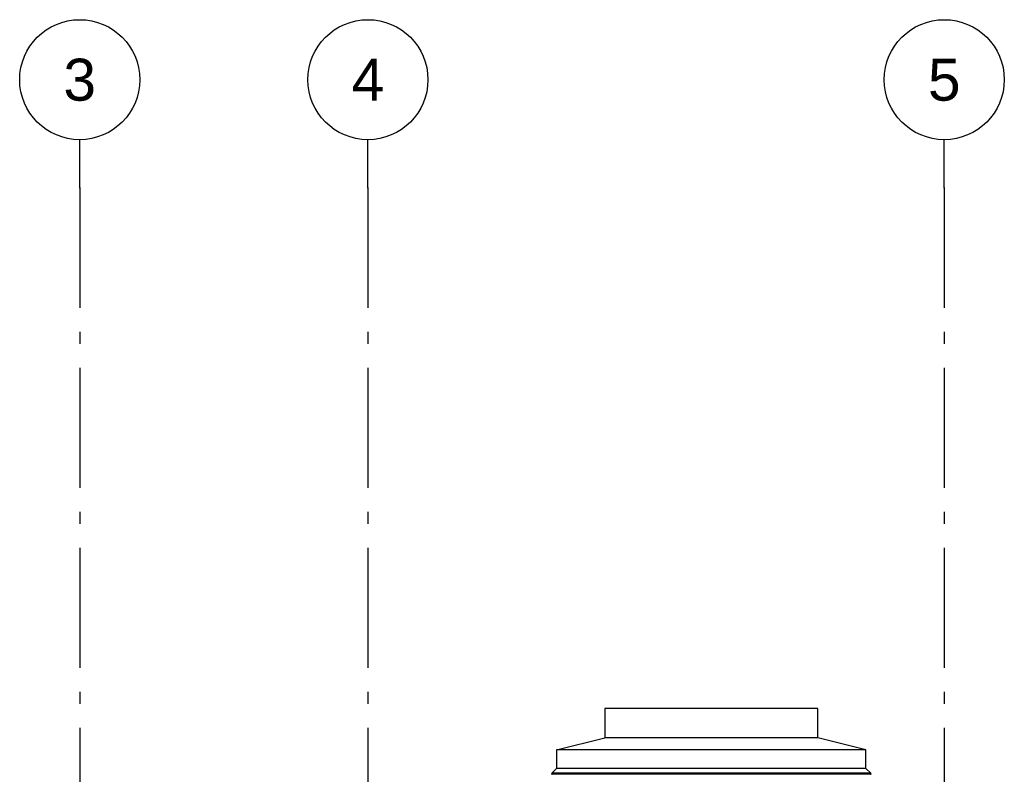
# Model space of a CAD drawing. Header units: millimetres. Extents: x -82116 to -58044, y -2070 to 12890.
# Tile 46 of 65: x -68923 to -64823, y 9746 to 12890. Entities that reach past the tile are written whole.
import ezdxf
from ezdxf.enums import TextEntityAlignment as Align

# ---------------------------------------------------------------- set-up
doc = ezdxf.new("R2010")
doc.units = ezdxf.units.MM
doc.header["$LTSCALE"] = 0.5
doc.header["$MEASUREMENT"] = 0
doc.linetypes.add('Akselinje', pattern=[1500, 1000, -200, 100, -200])
doc.linetypes.add('PLINE', pattern=[0])
doc.layers.add('232- Ikke-bærende yttervegger(Nye konstruksjoner)', color=7, linetype='Continuous')
doc.layers.add('82-- Modullinjer', color=7, linetype='Continuous')
doc.styles.add('GENERATED_STYLE_1', font='arial.ttf')

# ---------------------------------------------------------------- blocks, each defined once
blk = doc.blocks.new('Standard grid marker[4]', base_point=(-68673.2, 12390))
at = {"layer": '82-- Modullinjer', "linetype": 'Akselinje'}
for q in [(-68673.2, 12390), (-68673.2, 1550)]:
    blk.add_line((-68673.2, 12190), q, dxfattribs=at)
at = {"layer": '82-- Modullinjer', "linetype": 'PLINE'}
blk.add_circle((-68673.2, 12640), 250, dxfattribs=at)
at = {"layer": '82-- Modullinjer', "linetype": 'Akselinje'}
blk.add_point((-68673.2, 12190), dxfattribs=at)
blk.add_point((-68673.2, 12190), dxfattribs=at)
at = {"layer": '82-- Modullinjer', "style": 'GENERATED_STYLE_1'}
for tag, p in [('AC_MarkerText_1_0', (-68673.2, 12727.5)), ('AC_MarkerText_1_1', (-68673.2, 1187.5))]:
    blk.add_attdef(tag, text='', height=175, rotation=360, dxfattribs=at).set_placement(p, align=Align.TOP_CENTER)
blk = doc.blocks.new('Standard grid marker[5]', base_point=(-67473.2, 12390))
at = {"layer": '82-- Modullinjer', "linetype": 'Akselinje'}
for q in [(-67473.2, 12390), (-67473.2, 1550)]:
    blk.add_line((-67473.2, 12190), q, dxfattribs=at)
at = {"layer": '82-- Modullinjer', "linetype": 'PLINE'}
blk.add_circle((-67473.2, 12640), 250, dxfattribs=at)
at = {"layer": '82-- Modullinjer', "linetype": 'Akselinje'}
blk.add_point((-67473.2, 12190), dxfattribs=at)
blk.add_point((-67473.2, 12190), dxfattribs=at)
at = {"layer": '82-- Modullinjer', "style": 'GENERATED_STYLE_1'}
for tag, p in [('AC_MarkerText_1_0', (-67473.2, 12727.5)), ('AC_MarkerText_1_1', (-67473.2, 1187.5))]:
    blk.add_attdef(tag, text='', height=175, rotation=360, dxfattribs=at).set_placement(p, align=Align.TOP_CENTER)
blk = doc.blocks.new('Standard grid marker[6]', base_point=(-65073.2, 12390))
at = {"layer": '82-- Modullinjer', "linetype": 'Akselinje'}
for q in [(-65073.2, 12390), (-65073.2, 1550)]:
    blk.add_line((-65073.2, 12190), q, dxfattribs=at)
at = {"layer": '82-- Modullinjer', "linetype": 'PLINE'}
blk.add_circle((-65073.2, 12640), 250, dxfattribs=at)
at = {"layer": '82-- Modullinjer', "linetype": 'Akselinje'}
blk.add_point((-65073.2, 12190), dxfattribs=at)
blk.add_point((-65073.2, 12190), dxfattribs=at)
at = {"layer": '82-- Modullinjer', "style": 'GENERATED_STYLE_1'}
for tag, p in [('AC_MarkerText_1_0', (-65073.2, 12727.5)), ('AC_MarkerText_1_1', (-65073.2, 1187.5))]:
    blk.add_attdef(tag, text='', height=175, rotation=360, dxfattribs=at).set_placement(p, align=Align.TOP_CENTER)

msp = doc.modelspace()

# ---------------------------------------------------------------- linework, layer by layer
at = {"layer": '232- Ikke-bærende yttervegger(Nye konstruksjoner)', "linetype": 'PLINE'}
for p, q in [((-66487.2, 10020), (-66487.2, 9898.1)), ((-65599.2, 10020), (-66487.2, 10020)), ((-65599.2, 9898.1), (-65599.2, 10020)), ((-66687.2, 9848.1), (-66487.2, 9898.1)), ((-65599.2, 9898.1), (-66487.2, 9898.1)), ((-65399.2, 9848.1), (-65599.2, 9898.1)), ((-66687.2, 9848.1), (-66687.2, 9770.8)), ((-65399.2, 9848.1), (-66687.2, 9848.1)), ((-65399.2, 9770.8), (-65399.2, 9848.1)), ((-66707.8, 9750.2), (-66687.2, 9770.8)), ((-65399.2, 9770.8), (-66687.2, 9770.8)), ((-65399.2, 9770.8), (-65378.5, 9750.2)), ((-66707.8, 9750.2), (-66708.5, 9748.4)), ((-66708.5, 9748.4), (-66707.8, 9746.7)), ((-65378.5, 9750.2), (-66707.8, 9750.2)), ((-66707.8, 9746.7), (-66706, 9745.9)), ((-65380.3, 9745.9), (-66706, 9745.9)), ((-65380.3, 9745.9), (-65378.5, 9746.7)), ((-65377.8, 9748.4), (-65378.5, 9750.2)), ((-65378.5, 9746.7), (-65377.8, 9748.4))]:
    msp.add_line(p, q, dxfattribs=at)

# ---------------------------------------------------------------- block references
at = {"layer": '82-- Modullinjer', "linetype": 'PLINE'}
ref = msp.add_blockref('Standard grid marker[4]', (-68673.2, 12390), dxfattribs=at)
ref.add_attrib('AC_MarkerText_1', '3', dxfattribs={"color": 7, "height": 175, "rotation": 360, "style": 'GENERATED_STYLE_1'}).set_placement((-68673.2, 12727.5), align=Align.TOP_CENTER)
ref = msp.add_blockref('Standard grid marker[5]', (-67473.2, 12390), dxfattribs=at)
ref.add_attrib('AC_MarkerText_1', '4', dxfattribs={"color": 7, "height": 175, "rotation": 360, "style": 'GENERATED_STYLE_1'}).set_placement((-67473.2, 12727.5), align=Align.TOP_CENTER)
ref = msp.add_blockref('Standard grid marker[6]', (-65073.2, 12390), dxfattribs=at)
ref.add_attrib('AC_MarkerText_1', '5', dxfattribs={"color": 7, "height": 175, "rotation": 360, "style": 'GENERATED_STYLE_1'}).set_placement((-65073.2, 12727.5), align=Align.TOP_CENTER)

doc.saveas('drawing.dxf')
